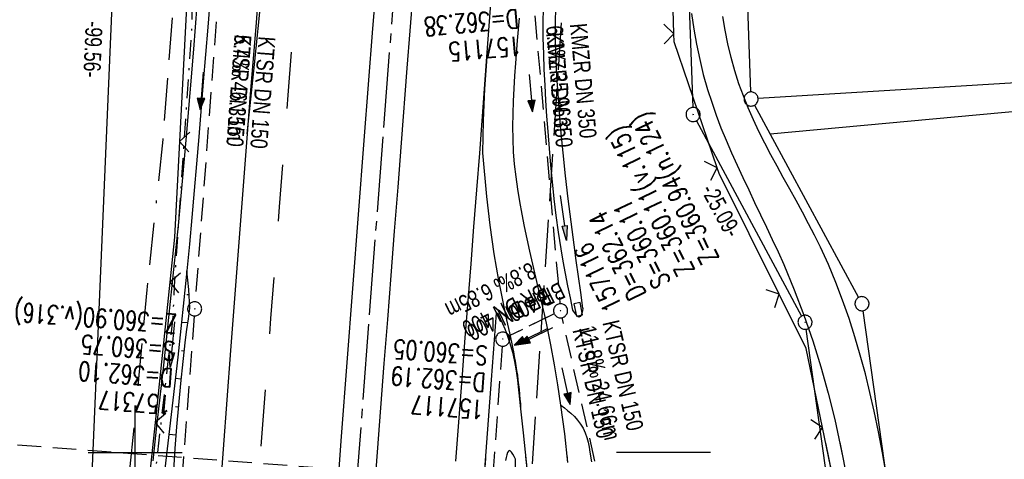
# Model space of a CAD drawing. Extents: x 510891 to 511237, y 467806 to 468748.
# Tile 5 of 28: x 510988 to 511092, y 467899 to 467946. Entities that reach past the tile are written whole.
import ezdxf

# ---------------------------------------------------------------- set-up
doc = ezdxf.new("R2010")
doc.units = 0
doc.header["$LTSCALE"] = 10
doc.header["$MEASUREMENT"] = 0
for name, pattern in [('ACAD_ISO16W100', [73, 15, -6.5, 15, -6.5, 15, -7, 1, -7]), ('ACHSE', [5.5, 4, -0.5, 0.5, -0.5]), ('AUSGEZOGEN', [0]), ('LT00', [0]), ('LT02', [0.4, 0.2, -0.2]), ('LT05', [0.7, 0.5, -0.2]), ('LT08', [0.42, 0.2, -0.1, 0.02, -0.1]), ('LT12', [0.4, 0.3, -0.1]), ('LT17', [0.15, 0.1, -0.05]), ('STRICHLINIE2', [0.375, 0.25, -0.125])]:
    doc.linetypes.add(name, pattern=pattern)
doc.layers.get('0').update_dxf_attribs({"linetype": 'LT00'})
for name, color, linetype in [('--EK_FBR', 1, 'LT00'), ('--EK_Halt-Pfeil', 4, 'LT00'), ('--EK_Haltung', 7, 'STRICHLINIE2'), ('--EK_Haltung-Text', 140, 'LT00'), ('--EK_Schacht-Text', 5, 'LT00'), ('--EK_ST-93-1', 30, 'LT17'), ('--EL_DFK_AB_L', 21, 'LT00'), ('--EL_DFK_AB_P', 7, 'LT00'), ('--EL_Halt-Pfeil', 4, 'LT00'), ('--EL_Haltung', 182, 'STRICHLINIE2'), ('--EL_Haltung-Text', 182, 'LT00'), ('-AX-093', 35, 'ACHSE'), ('ABSTAND', 8, 'LT00'), ('BAB-KABEL', 220, 'ACAD_ISO16W100'), ('DFK_AB_L', 21, 'LT00'), ('DFK_AB_P', 7, 'LT00'), ('DFK_GZPKT', 250, 'LT00'), ('DFK_KATASTER', 250, 'LT00'), ('DL', 182, 'LT12'), ('DL_PFEIL', 201, 'LT00'), ('DL_TEXT', 182, 'LT00'), ('LSG', 61, 'LT05'), ('PFEIL', 140, 'AUSGEZOGEN'), ('STROM_UNTER', 80, 'LT08'), ('V099_AFBR_BAB', 250, 'LT00'), ('V099_BOESCH', 250, 'LT00'), ('V099_BOSCHUNG', 250, 'LT00'), ('V099_GRABEN', 250, 'LT00'), ('V099_KA_PRUF', 182, 'LT00'), ('V099_LD_MARK', 250, 'LT00'), ('V099_LG_MARK', 250, 'LT02'), ('V099_PARK_MS', 1, 'LT00'), ('V099_RASTER', 250, 'LT00'), ('V099_SINKK', 182, 'LT00'), ('V099_ZAUN', 40, 'LT00'), ('V100_AFBR_BAB', 250, 'LT00'), ('V100_GRABEN', 250, 'LT00'), ('V100_PARK_MS', 1, 'LT00'), ('V100_RASTER', 250, 'LT00'), ('V100_ZAUN', 40, 'LT00')]:
    doc.layers.add(name, color=color, linetype=linetype)
doc.styles.add('Haltungsbeschriftung', font='ARIAL.TTF', dxfattribs={"width": 0.75})
doc.styles.add('schachtbeschriftung', font='romans.shx', dxfattribs={"width": 0.75, "height": 2})
doc.styles.get("Standard").update_dxf_attribs({"font": 'ARIAL.TTF'})

# ---------------------------------------------------------------- blocks, each defined once
blk = doc.blocks.new('SYMB7010')
at = {"color": 0, "linetype": 'ByBlock'}
for points in [[(-0.031408, 0.499213), (-0.093728, 0.49134), (-0.15457, 0.475719), (-0.212975, 0.452595), (-0.268021, 0.422333), (-0.31884, 0.385411), (-0.36463, 0.342411), (-0.40467, 0.29401), (-0.438329, 0.240973), (-0.465074, 0.184136), (-0.484486, 0.124395), (-0.496256, 0.062692), (-0.5002, 0)], [(-0.5002, 0), (-0.496256, -0.062692), (-0.484486, -0.124395), (-0.465075, -0.184136), (-0.438329, -0.240973), (-0.404671, -0.29401), (-0.36463, -0.342411), (-0.31884, -0.385411), (-0.268021, -0.422333), (-0.212975, -0.452595), (-0.154571, -0.475719), (-0.093728, -0.49134), (-0.031408, -0.499213), (0.031408, -0.499213)], [(0.5002, 0), (0.496256, 0.062692), (0.484485, 0.124395), (0.465074, 0.184136), (0.438329, 0.240973), (0.40467, 0.29401), (0.36463, 0.342411), (0.31884, 0.385411), (0.268021, 0.422333), (0.212975, 0.452595), (0.15457, 0.475719), (0.093728, 0.49134), (0.031408, 0.499213), (-0.031408, 0.499213)], [(0.031408, -0.499213), (0.093728, -0.491341), (0.15457, -0.475719), (0.212975, -0.452595), (0.268021, -0.422333), (0.31884, -0.385411), (0.36463, -0.342411), (0.404671, -0.294011), (0.438329, -0.240974), (0.465075, -0.184136), (0.484486, -0.124395), (0.496256, -0.062692), (0.500201, 0)]]:
    blk.add_lwpolyline(points, dxfattribs=at)
blk = doc.blocks.new('SYMB0003')
at = {"color": 0, "linetype": 'ByBlock'}
for p, q in [((-0.015712, 0), (0.010166, 0.012015)), ((0, -0.021257), (-0.015712, 0)), ((0.010166, 0.012015), (0, -0.021257))]:
    blk.add_line(p, q, dxfattribs=at)
for points in [[(-0.031395, 0.499013), (-0.093691, 0.491144), (-0.154509, 0.475528), (-0.21289, 0.452414), (-0.267913, 0.422164), (-0.318712, 0.385257), (-0.364484, 0.342274), (-0.404509, 0.293893), (-0.438154, 0.240877), (-0.464888, 0.184062), (-0.484292, 0.124345), (-0.496058, 0.062667), (-0.5, 0)], [(-0.5, 0), (-0.496058, -0.062667), (-0.484292, -0.124345), (-0.464888, -0.184062), (-0.438154, -0.240877), (-0.404509, -0.293893), (-0.364485, -0.342274), (-0.318712, -0.385257), (-0.267914, -0.422164), (-0.21289, -0.452414), (-0.154509, -0.475529), (-0.093691, -0.491144), (-0.031395, -0.499014), (0.031395, -0.499014)], [(0.5, 0), (0.496057, 0.062667), (0.484292, 0.124345), (0.464888, 0.184062), (0.438153, 0.240877), (0.404509, 0.293893), (0.364484, 0.342274), (0.318712, 0.385257), (0.267913, 0.422164), (0.21289, 0.452414), (0.154509, 0.475528), (0.093691, 0.491144), (0.031395, 0.499013), (-0.031395, 0.499013)], [(0.031395, -0.499014), (0.093691, -0.491144), (0.154509, -0.475529), (0.21289, -0.452414), (0.267914, -0.422164), (0.318712, -0.385257), (0.364485, -0.342274), (0.404509, -0.293893), (0.438154, -0.240877), (0.464889, -0.184062), (0.484292, -0.124345), (0.496058, -0.062667), (0.5, 0)]]:
    blk.add_lwpolyline(points, dxfattribs=at)
blk = doc.blocks.new('Pfreil3')
at = {"layer": 'PFEIL'}
blk.add_hatch(color=256, dxfattribs=at).paths.add_polyline_path([(-1.55, 0.27), (-1.55, -0.27), (0, 0)])
for p, q in [((-1.55, 0), (-4.83, 0)), ((-1.55, -0.27), (-1.55, 0.27)), ((-1.55, 0.27), (0, 0)), ((0, 0), (-1.55, -0.27))]:
    blk.add_line(p, q, dxfattribs=at)
blk = doc.blocks.new('SYMB0024')
at = {"color": 0, "linetype": 'ByBlock'}
for p, q in [((-0.5, 0.5), (0, 0)), ((0, 0), (0.5, 0.5))]:
    blk.add_line(p, q, dxfattribs=at)
blk = doc.blocks.new('SYMB0652')
at = {"color": 0, "linetype": 'ByBlock'}
blk.add_lwpolyline([(-0.15, -0.075), (0.15, -0.075), (0.15, 0.075), (-0.15, 0.075), (-0.15, -0.075)], dxfattribs=at)
blk = doc.blocks.new('SYMB0070')
at = {"color": 0, "linetype": 'ByBlock'}
for p, q in [((-0.5, 0), (0.2, 0)), ((0.5, 0), (0.2, 0.1)), ((0.2, 0.1), (0.2, 0)), ((0.468, 0), (0.21, 0.086)), ((0.21, 0.086), (0.21, -0.086)), ((0.21, -0.086), (0.468, 0)), ((0.22, -0.072), (0.437, 0)), ((0.23, -0.058), (0.405, 0)), ((0.24, -0.045), (0.374, 0)), ((0.342, 0), (0.25, 0.031)), ((0.25, 0.031), (0.25, -0.031)), ((0.25, -0.031), (0.342, 0)), ((0.26, -0.017), (0.31, 0)), ((0.27, -0.003), (0.279, 0))]:
    blk.add_line(p, q, dxfattribs=at)
for points in [[(0.2, 0), (0.2, -0.1), (0.5, 0)], [(0.437, 0), (0.22, 0.072), (0.22, -0.072)], [(0.405, 0), (0.23, 0.058), (0.23, -0.058)], [(0.374, 0), (0.24, 0.045), (0.24, -0.045)], [(0.31, 0), (0.26, 0.017), (0.26, -0.017)], [(0.279, 0), (0.27, 0.003), (0.27, -0.003)]]:
    blk.add_lwpolyline(points, dxfattribs=at)

msp = doc.modelspace()

# ---------------------------------------------------------------- linework, layer by layer
at = {"layer": '--EK_FBR'}
for points in [[(511019.34, 468021.01), (511018.96, 468016.82), (511018.58, 468012.63), (511018.18, 468008.43), (511017.79, 468004.24), (511017.41, 468000.17), (511017.03, 467996.1), (511016.66, 467992.04), (511016.29, 467987.97), (511015.94, 467983.9), (511015.59, 467979.83), (511015.31, 467976.51), (511015.04, 467973.2), (511014.78, 467969.88), (511014.52, 467966.56), (511014.26, 467963.24), (511014, 467959.92), (511013.74, 467956.61), (511013.44, 467952.82), (511013.13, 467949.03), (511012.83, 467945.24), (511012.52, 467941.46), (511012.22, 467937.67), (511011.92, 467933.88)], [(511015.69, 467816.34), (511016.39, 467826.14), (511017.23, 467837.76), (511017.82, 467845.79), (511018.41, 467853.82), (511019, 467861.85), (511019.89, 467873.88), (511020.79, 467885.91), (511021.38, 467893.8), (511021.97, 467901.69), (511022.57, 467909.58), (511023.17, 467917.44), (511023.77, 467925.3), (511024.38, 467933.16), (511024.85, 467939.12), (511025.31, 467945.08), (511025.78, 467951.04)], [(511029.54, 467948.82), (511028.92, 467940.86), (511028.3, 467932.91), (511027.94, 467928.22), (511027.57, 467923.52), (511027.2, 467918.83), (511026.84, 467914.14), (511026.48, 467909.45), (511026.12, 467904.74), (511025.77, 467900.04), (511025.41, 467895.33)], [(511045.31, 467905.03), (511044.99, 467907.18), (511044.63, 467909.33), (511044.24, 467911.46), (511043.8, 467913.59), (511043.54, 467914.74), (511043.28, 467915.89), (511042.96, 467917.27), (511042.64, 467918.65), (511042.32, 467920.03), (511042.01, 467921.41), (511041.72, 467922.72), (511041.44, 467924.03), (511041.17, 467925.35), (511040.93, 467926.67), (511040.71, 467927.99), (511040.53, 467929.32), (511040.38, 467930.65), (511040.27, 467931.98), (511040.21, 467933.32), (511040.19, 467934.67), (511040.21, 467936.01), (511040.26, 467937.36), (511040.33, 467938.7), (511040.41, 467940.05), (511040.51, 467941.4), (511040.69, 467943.79), (511040.88, 467946.17)], [(511011.92, 467933.88), (511011.56, 467929.28), (511011.21, 467924.68), (511010.86, 467920.07), (511010.52, 467915.47), (511010.17, 467910.86), (511009.78, 467905.61), (511009.38, 467900.35), (511008.98, 467895.1), (511008.59, 467889.84), (511008.19, 467884.58), (511007.86, 467880.13), (511007.54, 467875.68), (511007.21, 467871.22), (511006.89, 467866.77), (511006.56, 467862.31)], [(511031.07, 467815.34), (511032.64, 467837.17), (511034.41, 467860.71), (511036.22, 467884.87), (511037.93, 467907.74), (511038.45, 467914.81)], [(511038.6, 467914.81), (511038.85, 467914.26), (511039.1, 467913.71), (511039.34, 467913.15), (511039.56, 467912.59), (511039.88, 467911.64), (511040.14, 467910.67), (511040.36, 467909.69), (511040.53, 467908.69), (511040.68, 467907.68), (511040.8, 467906.68), (511040.91, 467905.66), (511041.02, 467904.66), (511041.15, 467903.37), (511041.29, 467902.08), (511041.5, 467900.03), (511041.7, 467897.98)], [(511046.04, 467898.94), (511045.71, 467901.99), (511045.31, 467905.03)], [(511045.31, 467905.03), (511045.67, 467904.76), (511046.02, 467904.48), (511046.36, 467904.19), (511046.74, 467903.82), (511047.08, 467903.44), (511047.4, 467903.02), (511047.66, 467902.58), (511047.88, 467902.1), (511048.06, 467901.6), (511048.19, 467901.09), (511048.3, 467900.56), (511048.39, 467900.03), (511048.54, 467899)], [(511031.07, 467815.34), (511032.64, 467837.17), (511034.41, 467860.71), (511036.22, 467884.87), (511037.31, 467899.36)], [(511041.55, 467899.56), (511041.7, 467897.98)]]:
    msp.add_lwpolyline(points, dxfattribs=at)
at = {"layer": '--EK_Haltung'}
for p, q in [((511009.76, 467960.74), (511006.4, 467916.02)), ((511042.21, 467950.15), (511045.2, 467915.82)), ((511006.29, 467914.52), (511002.56, 467865.26)), ((511044.59, 467914.75), (511039.79, 467912.39)), ((511050.59, 467891.77), (511045.43, 467914.34)), ((511039.06, 467911.31), (511035.5, 467862.65))]:
    msp.add_line(p, q, dxfattribs=at)
at = {"layer": '--EK_ST-93-1', "ltscale": 2.5}
msp.add_line((511023.65, 467898.04), (510983.77, 467901.06), dxfattribs=at)
at = {"layer": '--EL_DFK_AB_L'}
for p, q in [((511056.34, 468023.27), (511059.33, 467936.68)), ((510999.34, 467989.77), (510995.15, 467891.8)), ((511059.72, 467935.27), (511070.91, 467914.51)), ((511071.37, 467913.11), (511078.23, 467863.94))]:
    msp.add_line(p, q, dxfattribs=at)
at = {"layer": '--EL_Haltung'}
for p, q in [((511009.76, 467960.74), (511006.4, 467916.02)), ((511042.21, 467950.15), (511045.2, 467915.82)), ((511006.29, 467914.52), (511002.56, 467865.26)), ((511044.59, 467914.75), (511039.79, 467912.39)), ((511050.59, 467891.77), (511045.43, 467914.34)), ((511039.06, 467911.31), (511035.5, 467862.65))]:
    msp.add_line(p, q, dxfattribs=at)
at = {"layer": '-AX-093', "ltscale": 0.2}
msp.add_lwpolyline([(511088.5, 468738.56), (511030.96, 467993.4), (511029.42, 467973.45), (511027.89, 467953.51), (511026.36, 467933.57), (511024.83, 467913.63), (511023.33, 467893.69), (511021.83, 467873.74), (511020.36, 467853.8), (511018.9, 467833.85), (511017.64, 467816.22)], dxfattribs=at)
at = {"layer": 'BAB-KABEL', "ltscale": 0.03, "flags": 128}
msp.add_lwpolyline([(511063.96, 468740.16), (511063.49, 468733.84), (511060.19, 468701.53), (511057.08, 468664.66), (511056.43, 468650.82), (511054.99, 468627.35), (511052.95, 468605.43), (511049.19, 468596.3), (511059.09, 468575.15), (511054.14, 468520.82), (511051.23, 468479.15), (511037.23, 468470.79), (511045.26, 468448.06), (511044.92, 468439.98), (511042.53, 468409.45), (511040.82, 468387.58), (511040.8, 468380.74), (511039.87, 468360.42), (511037.49, 468335.46), (511035.52, 468314.42), (511033.55, 468298.99), (511031.58, 468281.79), (511031.07, 468265.01), (511029.2, 468245.62), (511027.96, 468234.25), (511026.41, 468219.83), (511024.54, 468203.66), (511018.95, 468194.66), (511015.54, 468177.67), (511015.02, 468168.02), (511014.61, 468156.54), (511013.25, 468109.86), (511013.37, 468096.38), (511012.91, 468071.59), (511011.78, 468057.76), (511009.4, 468029.9), (511008.05, 468012.12), (511006.58, 467994.77), (511005.67, 467973.47), (511004.31, 467950.83), (511002.95, 467933.27), (511001.25, 467917.29), (510999.1, 467894.74), (510997.06, 467871.06), (510995.03, 467842.74), (510993.67, 467820.56), (510993.46, 467817.79)], dxfattribs=at)
at = {"layer": 'DFK_AB_L'}
for p, q in [((511056.34, 468023.27), (511059.33, 467936.68)), ((510999.34, 467989.77), (510995.15, 467891.8)), ((511059.72, 467935.27), (511070.91, 467914.51)), ((511071.37, 467913.11), (511078.23, 467863.94))]:
    msp.add_line(p, q, dxfattribs=at)
at = {"layer": 'DFK_KATASTER'}
for p, q in [((511065.5, 467938.33), (511063.07, 468010.27)), ((511127.74, 467941.41), (511066.28, 467937.63)), ((511128.4, 467939.45), (511067.56, 467933.84)), ((511065.89, 467936.92), (511067.56, 467933.84)), ((511067.56, 467933.84), (511076.97, 467916.48)), ((511077.43, 467915.08), (511084.59, 467863.88))]:
    msp.add_line(p, q, dxfattribs=at)
at = {"layer": 'DL'}
msp.add_line((511044.59, 467914.75), (511039.79, 467912.39), dxfattribs=at)
at = {"layer": 'LSG', "flags": 128}
msp.add_lwpolyline([(511036.74, 467814.97), (511054.32, 468081.43), (511059.98, 468197.11), (511092.06, 468203.03), (511122.35, 468206.26), (511170.11, 468207.36), (511203.96, 468215.18)], dxfattribs=at)
at = {"layer": 'STROM_UNTER', "flags": 128}
msp.add_lwpolyline([(511007.42, 468026.98), (511008.37, 468026.54), (511008.91, 468025.12), (511009.49, 468019.96), (511009.1, 468012.73), (511008.65, 468007.8), (511006.16, 467977.11), (511006.13, 467972.64), (511006.05, 467945.56), (511004.17, 467917.7), (511003.99, 467914.02), (511000.46, 467883.25), (510999.22, 467865.97), (510997.82, 467851.79), (510995.55, 467822.42), (510995.16, 467817.68)], dxfattribs=at)
at = {"layer": 'V099_AFBR_BAB'}
msp.add_line((511038.45, 467914.81), (511038.6, 467914.81), dxfattribs=at)
for points in [[(511019.34, 468021.01), (511018.96, 468016.82), (511018.58, 468012.63), (511018.18, 468008.43), (511017.79, 468004.24), (511017.41, 468000.17), (511017.03, 467996.1), (511016.66, 467992.04), (511016.29, 467987.97), (511015.94, 467983.9), (511015.59, 467979.83), (511015.31, 467976.51), (511015.04, 467973.2), (511014.78, 467969.88), (511014.52, 467966.56), (511014.26, 467963.24), (511014, 467959.92), (511013.74, 467956.61), (511013.44, 467952.82), (511013.13, 467949.03), (511012.83, 467945.24), (511012.52, 467941.46), (511012.22, 467937.67), (511011.92, 467933.88)], [(511015.69, 467816.34), (511016.39, 467826.14), (511017.23, 467837.76), (511017.82, 467845.79), (511018.41, 467853.82), (511019, 467861.85), (511019.89, 467873.88), (511020.79, 467885.91), (511021.38, 467893.8), (511021.97, 467901.69), (511022.57, 467909.58), (511023.17, 467917.44), (511023.77, 467925.3), (511024.38, 467933.16), (511024.85, 467939.12), (511025.31, 467945.08), (511025.78, 467951.04)], [(511029.54, 467948.82), (511028.92, 467940.86), (511028.3, 467932.91), (511027.94, 467928.22), (511027.57, 467923.52), (511027.2, 467918.83), (511026.84, 467914.14), (511026.48, 467909.45), (511026.12, 467904.74), (511025.77, 467900.04), (511025.41, 467895.33)], [(511045.31, 467905.03), (511044.99, 467907.18), (511044.63, 467909.33), (511044.24, 467911.46), (511043.8, 467913.59), (511043.54, 467914.74), (511043.28, 467915.89), (511042.96, 467917.27), (511042.64, 467918.65), (511042.32, 467920.03), (511042.01, 467921.41), (511041.72, 467922.72), (511041.44, 467924.03), (511041.17, 467925.35), (511040.93, 467926.67), (511040.71, 467927.99), (511040.53, 467929.32), (511040.38, 467930.65), (511040.27, 467931.98), (511040.21, 467933.32), (511040.19, 467934.67), (511040.21, 467936.01), (511040.26, 467937.36), (511040.33, 467938.7), (511040.41, 467940.05), (511040.51, 467941.4), (511040.69, 467943.79), (511040.88, 467946.17)], [(511059.19, 467946.66), (511059.44, 467945.02), (511059.73, 467943.4), (511060.07, 467941.78), (511060.45, 467940.18), (511060.9, 467938.6), (511061.34, 467937.23), (511061.81, 467935.87), (511062.33, 467934.53), (511062.87, 467933.19), (511063.45, 467931.86), (511064.04, 467930.54), (511064.65, 467929.22), (511065.28, 467927.91), (511065.91, 467926.59), (511066.54, 467925.28), (511067.17, 467923.97), (511067.79, 467922.65), (511068.4, 467921.32), (511069, 467919.99), (511070.12, 467917.31), (511071.15, 467914.6), (511072.09, 467911.87), (511072.96, 467909.1), (511073.74, 467906.32), (511074.43, 467903.52), (511074.88, 467901.5), (511075.29, 467899.47), (511075.67, 467897.44)], [(511079.89, 467897.75), (511079.5, 467899.97), (511079.09, 467902.19), (511078.63, 467904.4), (511078.18, 467906.39), (511077.69, 467908.38), (511077.15, 467910.35), (511076.58, 467912.31), (511075.95, 467914.26), (511075.27, 467916.18), (511074.54, 467918.09), (511073.75, 467919.98), (511072.9, 467921.84), (511072.28, 467923.09), (511071.64, 467924.32), (511070.99, 467925.56), (511070.32, 467926.78), (511069.64, 467928), (511068.96, 467929.22), (511068.29, 467930.44), (511067.63, 467931.66), (511066.99, 467932.89), (511066.37, 467934.13), (511065.78, 467935.38), (511065.22, 467936.64), (511064.71, 467937.91), (511064.24, 467939.2), (511063.79, 467940.59), (511063.41, 467942.01), (511063.07, 467943.44), (511062.78, 467944.89), (511062.53, 467946.35)], [(511011.92, 467933.88), (511011.56, 467929.28), (511011.21, 467924.68), (511010.86, 467920.07), (511010.52, 467915.47), (511010.17, 467910.86), (511009.78, 467905.61), (511009.38, 467900.35), (511008.98, 467895.1), (511008.59, 467889.84), (511008.19, 467884.58), (511007.86, 467880.13), (511007.54, 467875.68), (511007.21, 467871.22), (511006.89, 467866.77), (511006.56, 467862.31)], [(511031.07, 467815.34), (511032.64, 467837.17), (511034.41, 467860.71), (511036.22, 467884.87), (511037.93, 467907.74), (511038.45, 467914.81)], [(511038.6, 467914.81), (511038.85, 467914.26), (511039.1, 467913.71), (511039.34, 467913.15), (511039.56, 467912.59), (511039.88, 467911.64), (511040.14, 467910.67), (511040.36, 467909.69), (511040.53, 467908.69), (511040.68, 467907.68), (511040.8, 467906.68), (511040.91, 467905.66), (511041.02, 467904.66), (511041.15, 467903.37), (511041.29, 467902.08), (511041.5, 467900.03), (511041.7, 467897.98)], [(511046.04, 467898.94), (511045.71, 467901.99), (511045.31, 467905.03)]]:
    msp.add_lwpolyline(points, dxfattribs=at)
at = {"layer": 'V099_BOESCH'}
msp.add_lwpolyline([(511004.12, 467898.09), (511004.28, 467900.41), (511004.46, 467902.72), (511004.66, 467905.04), (511004.88, 467907.35), (511005.12, 467909.66), (511005.38, 467911.97), (511005.52, 467913.09), (511005.67, 467914.21), (511005.81, 467915.33), (511005.72, 467917.32), (511005.51, 467919.3)], dxfattribs=at)
at = {"layer": 'V099_BOSCHUNG'}
for p, q in [((511005.75, 467916.78), (511005.51, 467916.76)), ((511005.61, 467913.78), (511004.95, 467913.82)), ((511005.24, 467910.78), (511004.93, 467910.82)), ((511004.92, 467907.8), (511004.29, 467907.87)), ((511004.64, 467904.82), (511004.29, 467904.85)), ((511004.39, 467901.84), (511003.6, 467901.9))]:
    msp.add_line(p, q, dxfattribs=at)
at = {"layer": 'V099_GRABEN'}
for points in [[(511008.19, 467951.07), (511007.73, 467945.23), (511007.26, 467939.39), (511006.78, 467933.55), (511006.54, 467930.7), (511006.3, 467927.85), (511006.05, 467925), (511005.79, 467922.15), (511005.51, 467919.3), (511005.2, 467916.24), (511004.88, 467913.19), (511004.55, 467910.14), (511004.2, 467907.08), (511003.85, 467904.03), (511003.49, 467900.98), (511003.14, 467897.93)], [(511006.58, 467947.55), (511006.22, 467942.89), (511005.84, 467938.23), (511005.44, 467933.58), (511005.01, 467928.86), (511004.57, 467924.15), (511004.1, 467919.44), (511003.75, 467916.05), (511003.39, 467912.66), (511003.02, 467909.27), (511002.64, 467905.88), (511002.26, 467902.49), (511001.88, 467899.1)], [(511046.58, 467915.12), (511046.32, 467916.43), (511046.05, 467917.73), (511045.8, 467919.04), (511045.55, 467920.35), (511045.33, 467921.66), (511045.05, 467923.43), (511044.81, 467925.2), (511044.59, 467926.98), (511044.4, 467928.76), (511044.23, 467930.54), (511044.08, 467932.33), (511043.94, 467934.11), (511043.81, 467935.77), (511043.7, 467937.42), (511043.61, 467939.07), (511043.53, 467940.73), (511043.47, 467942.38), (511043.43, 467944.04), (511043.43, 467945.69), (511043.45, 467947.24)], [(511047.65, 467915.33), (511047.41, 467917.02), (511047.17, 467918.71), (511046.93, 467920.4), (511046.7, 467922.09), (511046.38, 467924.53), (511046.08, 467926.97), (511045.8, 467929.41), (511045.54, 467931.86), (511045.3, 467934.31), (511045.14, 467936.21), (511045, 467938.1), (511044.88, 467940), (511044.79, 467941.9), (511044.74, 467943.8), (511044.72, 467945.7), (511044.75, 467947.27)], [(511047.65, 467915.33), (511047.59, 467915.06), (511047.52, 467914.82), (511047.45, 467914.61), (511047.36, 467914.47), (511047.26, 467914.4), (511047.15, 467914.43), (511047.02, 467914.53), (511046.88, 467914.7), (511046.74, 467914.9), (511046.58, 467915.12)], [(511040.48, 467899.28), (511040.34, 467899.57), (511040.19, 467899.84), (511040.05, 467900.05), (511039.92, 467900.19), (511039.81, 467900.23), (511039.71, 467900.16), (511039.63, 467899.99), (511039.55, 467899.75), (511039.49, 467899.47), (511039.42, 467899.16)]]:
    msp.add_lwpolyline(points, dxfattribs=at)
at = {"layer": 'V099_LD_MARK'}
for points in [[(511034.13, 467899.08), (511034.48, 467903.68), (511034.83, 467908.29), (511035.13, 467912.21), (511035.44, 467916.14), (511035.75, 467920.06), (511036.05, 467923.99), (511036.36, 467927.91), (511036.66, 467931.84), (511036.92, 467935.25), (511037.17, 467938.66), (511037.43, 467942.07), (511037.96, 467949.15)], [(511011.92, 467933.88), (511012.69, 467941.24), (511013.46, 467948.6)]]:
    msp.add_lwpolyline(points, dxfattribs=at)
msp.add_lwpolyline([(511037.43, 467942.07), (511037.19, 467938.67), (511037.03, 467935.26), (511036.97, 467931.85), (511037.11, 467930.31), (511037.25, 467928.77), (511037.4, 467927.23), (511037.56, 467925.7), (511037.75, 467924.16), (511037.95, 467922.63), (511038.18, 467921.11), (511038.41, 467919.7), (511038.67, 467918.3), (511038.94, 467916.9), (511039.23, 467915.5), (511039.53, 467914.1), (511039.82, 467912.71, -0.043187), (511041.02, 467904.66)], format="xyb", dxfattribs=at)
at = {"layer": 'V099_LG_MARK', "ltscale": 3, "flags": 128}
msp.add_lwpolyline([(511007.18, 467816.9), (511007.25, 467817.96), (511007.62, 467822.92), (511007.99, 467827.89), (511008.36, 467832.85), (511008.73, 467837.82), (511009.1, 467842.78), (511009.43, 467847.25), (511009.75, 467851.72), (511010.08, 467856.19), (511010.41, 467860.66), (511010.99, 467868.59), (511011.59, 467876.52), (511012.18, 467884.44), (511012.79, 467892.4), (511013.39, 467900.35), (511014, 467908.3), (511014.46, 467914.24), (511014.92, 467920.18), (511015.37, 467926.12), (511015.83, 467932.06), (511016.28, 467937.99), (511016.73, 467943.92), (511017.18, 467949.86), (511017.63, 467955.79), (511017.99, 467960.54), (511018.36, 467965.3), (511018.72, 467970.05), (511019.09, 467974.81), (511019.45, 467979.56), (511019.81, 467984.33), (511020.17, 467989.09), (511020.53, 467993.86), (511020.89, 467998.62), (511021.26, 468003.39), (511021.57, 468007.33), (511021.88, 468011.27), (511022.19, 468015.22)], dxfattribs=at)
at = {"layer": 'V099_PARK_MS'}
msp.add_lwpolyline([(511045.31, 467905.03), (511045.67, 467904.76), (511046.02, 467904.48), (511046.36, 467904.19), (511046.74, 467903.82), (511047.08, 467903.44), (511047.4, 467903.02), (511047.66, 467902.58), (511047.88, 467902.1), (511048.06, 467901.6), (511048.19, 467901.09), (511048.3, 467900.56), (511048.39, 467900.03), (511048.54, 467899)], dxfattribs=at)
at = {"layer": 'V099_RASTER'}
for p, q in [((511000, 467895), (511000, 467905)), ((510995, 467900), (511005, 467900))]:
    msp.add_line(p, q, dxfattribs=at)
at = {"layer": 'V099_ZAUN'}
for p, q in [((511057.32, 467944.52), (511056.87, 467959.51)), ((511005.52, 467948.05), (511004.73, 467933.08)), ((511003.69, 467918.12), (511002.13, 467903.2)), ((511002.13, 467903.2), (511000.57, 467888.28))]:
    msp.add_line(p, q, dxfattribs=at)
for points in [[(511061.92, 467930.28), (511057.35, 467943.67), (511057.32, 467944.52)], [(511004.73, 467933.08), (511004.18, 467922.89), (511003.69, 467918.12)], [(511068.53, 467916.82), (511062.13, 467929.66), (511061.92, 467930.28)], [(511073.13, 467902.67), (511071.4, 467911.05), (511068.53, 467916.82)], [(511075.56, 467887.89), (511074.84, 467894.44), (511073.13, 467902.67)]]:
    msp.add_lwpolyline(points, dxfattribs=at)
at = {"layer": 'V100_AFBR_BAB'}
for points in [[(511074.97, 467901.08), (511075.29, 467899.47), (511075.67, 467897.44)], [(511079.89, 467897.75), (511079.5, 467899.97), (511079.26, 467901.28)], [(511046.04, 467898.94), (511045.95, 467899.76)], [(511031.07, 467815.34), (511032.64, 467837.17), (511034.41, 467860.71), (511036.22, 467884.87), (511037.31, 467899.36)], [(511041.55, 467899.56), (511041.7, 467897.98)]]:
    msp.add_lwpolyline(points, dxfattribs=at)
at = {"layer": 'V100_GRABEN'}
for p, q in [((511039.48, 467899.46), (511039.42, 467899.16)), ((511040.48, 467899.28), (511040.37, 467899.5))]:
    msp.add_line(p, q, dxfattribs=at)
msp.add_lwpolyline([(511040.48, 467896.84), (511040.48, 467899.28)], dxfattribs=at)
at = {"layer": 'V100_PARK_MS'}
msp.add_lwpolyline([(511048.41, 467899.87), (511048.54, 467899)], dxfattribs=at)
at = {"layer": 'V100_RASTER'}
msp.add_line((511061.21, 467900), (511051.21, 467900), dxfattribs=at)
at = {"layer": 'V100_ZAUN'}
msp.add_lwpolyline([(511075.56, 467887.89), (511074.84, 467894.44), (511073.48, 467901.02)], dxfattribs=at)

# ---------------------------------------------------------------- block references
at = {"layer": '--EK_Halt-Pfeil', "yscale": 4, "zscale": 4}
for p, xscale, rotation in [((511007.08, 467938.45), 3.999999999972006, 265.7023800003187), ((511042.1, 467938.21), 4.000000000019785, 274.9751799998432), ((511042.62, 467912.38), 3.999999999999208, 206.1011000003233), ((511045.83, 467907.06), 3.999999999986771, 282.8810099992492)]:
    msp.add_blockref('SYMB0070', p, dxfattribs=dict(at, xscale=xscale, rotation=rotation))
at = {"layer": '--EL_DFK_AB_P', "xscale": 1.500000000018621, "yscale": 1.5, "zscale": 1.5, "rotation": 264.7377099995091}
for p in [(511059.36, 467935.93), (511071.27, 467913.85)]:
    msp.add_blockref('SYMB0003', p, dxfattribs=at)
at = {"layer": '--EL_Halt-Pfeil', "yscale": 4, "zscale": 4}
for p, xscale, rotation in [((511007.08, 467938.45), 3.999999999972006, 265.7023800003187), ((511042.1, 467938.21), 4.000000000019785, 274.9751799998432), ((511042.62, 467912.38), 3.999999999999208, 206.1011000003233), ((511045.83, 467907.06), 3.999999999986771, 282.8810099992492)]:
    msp.add_blockref('SYMB0070', p, dxfattribs=dict(at, xscale=xscale, rotation=rotation))
at = {"layer": 'DFK_AB_P', "xscale": 1.500000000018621, "yscale": 1.5, "zscale": 1.5, "rotation": 264.7377099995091}
for p in [(511059.36, 467935.93), (511071.27, 467913.85)]:
    msp.add_blockref('SYMB0003', p, dxfattribs=at)
at = {"layer": 'DFK_GZPKT', "xscale": 1.500000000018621, "yscale": 1.5, "zscale": 1.5, "rotation": 264.7377099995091}
for p in [(511065.53, 467937.58), (511077.33, 467915.82)]:
    msp.add_blockref('SYMB7010', p, dxfattribs=at)
at = {"layer": 'DL_PFEIL', "xscale": 3.999999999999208, "yscale": 4, "zscale": 4, "rotation": 206.1011000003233}
msp.add_blockref('SYMB0070', (511042.12, 467912.31), dxfattribs=at)
at = {"layer": 'PFEIL'}
for p, rotation in [((511045.91, 467922.55), 277.7011687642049), ((511003.75, 467909.08), 264.1028067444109)]:
    msp.add_blockref('Pfreil3', p, dxfattribs=dict(at, rotation=rotation))
at = {"layer": 'V099_KA_PRUF', "xscale": 1.500000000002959, "yscale": 1.5, "zscale": 1.5, "rotation": 266.2803000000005}
for p in [(511006.34, 467915.27), (511045.26, 467915.07), (511039.11, 467912.06)]:
    msp.add_blockref('SYMB0003', p, dxfattribs=at)
at = {"layer": 'V099_SINKK', "xscale": 4.500000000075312, "yscale": 4.499999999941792, "zscale": 4.5, "rotation": 101.0649917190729}
msp.add_blockref('SYMB0652', (511047.15, 467915.22), dxfattribs=at)
at = {"layer": 'V099_ZAUN', "yscale": 2.099999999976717, "zscale": 2.1}
for p, xscale, rotation in [((511057.32, 467944.52), 2.099999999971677, 91.712489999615), ((511004.73, 467933.08), 2.099999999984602, 266.9622399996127), ((511061.92, 467930.28), 2.100000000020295, 108.8415199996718), ((511003.69, 467918.12), 2.100000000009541, 264.0416900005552), ((511068.53, 467916.82), 2.099999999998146, 116.4949500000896), ((511002.13, 467903.2), 2.100000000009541, 264.0416900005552), ((511073.13, 467902.67), 2.099999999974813, 101.6804800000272)]:
    msp.add_blockref('SYMB0024', p, dxfattribs=dict(at, xscale=xscale, rotation=rotation))

# ---------------------------------------------------------------- texts
at = {"layer": '--EK_Haltung-Text', "style": 'Haltungsbeschriftung', "width": 0.75}
for s, rotation, p in [('6.1‰ 35.96m', -85.0248, (511043.71, 467945.32)), ('KMZR DN 350', -85.0248, (511046.26, 467945.55)), ('5.4‰ 46.35m', -94.2976, (511010.6, 467944.49)), ('KTSR DN 150', -94.2976, (511013.15, 467944.29)), ('8.8‰ 6.85m', -153.8989, (511042.04, 467920.29)), ('BR DN 400', -153.8989, (511043.17, 467917.99)), ('11.8‰ 24.66m', -77.119, (511047.21, 467913.25)), ('KTSR DN 150', -77.119, (511049.71, 467913.82))]:
    msp.add_text(s, height=1.8, rotation=rotation, dxfattribs=at).set_placement(p)
at = {"layer": '--EK_Schacht-Text', "style": 'schachtbeschriftung', "width": 0.75}
for s, rotation, p in [('D=362.38', -175.0248, (511040.72, 467947.13)), ('157115', -175.0248, (511040.97, 467944.26)), ('Z=360.94(n.124)', -243.8989, (511062.17, 467920.64)), ('Z=360.11(v.115)', -243.8989, (511059.58, 467919.37)), ('S=360.11', -243.8989, (511057, 467918.11)), ('D=362.14', -243.8989, (511054.41, 467916.84)), ('157116', -243.8989, (511051.83, 467915.57)), ('Z=360.90(v.316)', -184.3221, (511004.54, 467914.65)), ('S=360.75', -184.3221, (511004.33, 467911.78)), ('S=360.05', -184.1785, (511037.56, 467911.29)), ('D=362.10', -184.3221, (511004.11, 467908.91)), ('D=362.19', -184.1785, (511037.35, 467908.42)), ('157317', -184.3221, (511003.89, 467906.04)), ('157117', -184.1785, (511037.14, 467905.55))]:
    msp.add_text(s, height=2, rotation=rotation, dxfattribs=at).set_placement(p)
at = {"layer": '--EL_Haltung-Text', "style": 'Haltungsbeschriftung', "width": 0.75}
for s, rotation, p in [('KTSR DN 150', -94.2976, (511010.6, 467944.49)), ('KMZR DN 350', -85.0248, (511043.73, 467944.58)), ('BR DN 400', -153.8989, (511043.68, 467917.61)), ('KTSR DN 150', -77.119, (511046.52, 467913.02))]:
    msp.add_text(s, height=1.8, rotation=rotation, dxfattribs=at).set_placement(p)
at = {"layer": 'ABSTAND', "width": 0.75}
for s, rotation, p in [(' -99.56-', -92.446, (510994.78, 467946.4)), (' -25.09-', -61.6576, (511059.89, 467928.39))]:
    msp.add_text(s, height=1.8, rotation=rotation, dxfattribs=at).set_placement(p)
at = {"layer": 'DL_TEXT', "style": 'Haltungsbeschriftung', "width": 0.75}
msp.add_text('BR 400', height=1.8, rotation=-153.8989, dxfattribs=at).set_placement((511045.14, 467918.18))

doc.saveas('drawing.dxf')
